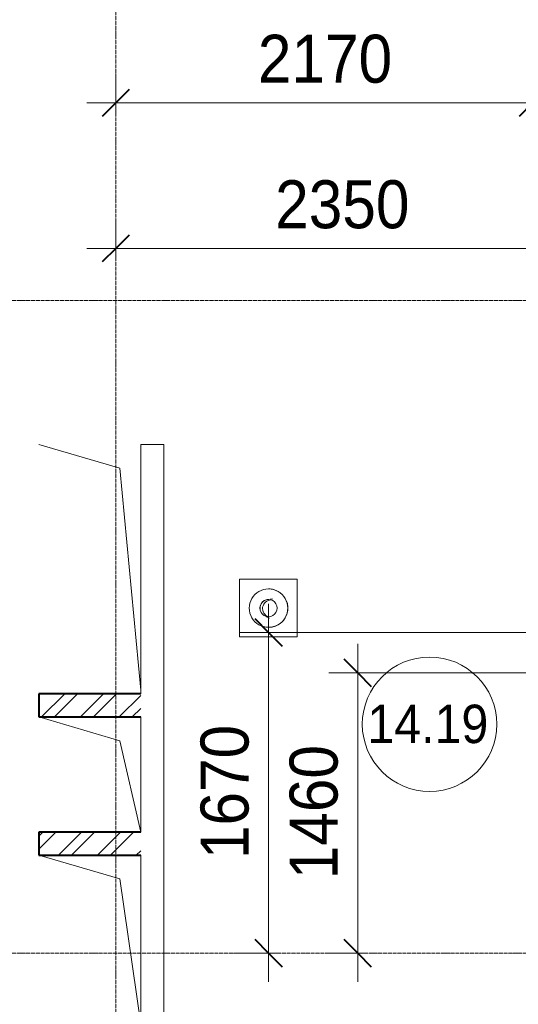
# Model space of a CAD drawing. Header units: millimetres. Extents: x 5617 to 81962, y 7718 to 179991.
# Tile 7 of 40: x 32494 to 35090, y 43033 to 48162. Entities that reach past the tile are written whole.
import ezdxf

# ---------------------------------------------------------------- set-up
doc = ezdxf.new("R2010")
doc.units = ezdxf.units.MM
doc.linetypes.add('ADSK_Линия сетки', pattern=[25, 20, -2.5, 0, -2.5])
doc.linetypes.add('Линия сетки', pattern=[25, 20, -2.5, 0, -2.5])
for name, color, linetype, lineweight in [('Марки помещений', 7, 'Continuous', 20), ('Оборудование', 7, 'Continuous', 18), ('Оси', 7, 'Continuous', 9), ('Размеры', 7, 'Continuous', 9), ('Размеры-100', 7, 'Continuous', 9), ('Стены', 7, 'Continuous', 18), ('Стены разрез', 7, 'Continuous', 40)]:
    doc.layers.add(name, color=color, linetype=linetype, lineweight=lineweight)
doc.styles.add('Arial', font='arial.ttf', dxfattribs={"width": 0.9, "height": 250})
doc.styles.add('Arial_3', font='arial.ttf', dxfattribs={"width": 0.9, "height": 200})
doc.dimstyles.new('Основной_2_5_мм', dxfattribs={"dimscale": 304.8, "dimtxt": 255.06485, "dimasz": 0.463911, "dimexe": 0.492126, "dimexo": 0.492126, "dimgap": 0.098425, "dimtad": 1, "dimdec": 0, "dimdsep": 46, "dimtxsty": 'Arial', "dimblk1": 'OBLIQUE', "dimblk2": 'OBLIQUE', "dimsah": 1, "dimcen": 0.09, "dimdle": 0.492126, "dimazin": 2, "dimtfac": 1, "dimtdec": 4, "dimtix": 1, "dimtmove": 0, "dimatfit": 3, "dimfxl": 1, "dimtvp": 1, "dimtolj": 1, "dimtzin": 0, "dimlwd": 20, "dimlwe": 20, "dimarcsym": 2})
pattern_1 = [(45, (0, 0), (-101.02788, 101.02788), []), (45, (67.35, 0), (-101.02788, 101.02788), [])]

# ---------------------------------------------------------------- blocks, each defined once
blk = doc.blocks.new('170_Воронка - Воронка с дренаж решеткой-1755302-МКСС_К2_L06_1_25_810_')
at = {"layer": 'Оборудование', "color": 253, "true_color": 0xaaaaaa}
for p, q in [((65693.8, 45247.3), (65394.1, 45247.2)), ((65394.1, 45247.2), (65394.1, 44947.2)), ((65693.8, 44947.3), (65693.8, 45247.3)), ((65564.1, 45195.2), (65563, 45195.4)), ((65568, 45143.7), (65555.1, 45146)), ((65537.1, 45047.7), (65550, 45045.3)), ((65527, 44998.7), (65528.1, 44998.5)), ((65394.1, 44947.2), (65693.8, 44947.3))]:
    blk.add_line(p, q, dxfattribs=at)
for centre, major_axis, start_param, end_param in [((65545, 45097.1), (18, 98.4), 0.18128, 3.322873), ((65545, 45097.1), (18, 98.4), 3.322873, 6.464466), ((65546.1, 45096.9), (18, 98.4), 3.322873, 6.202666), ((65546.1, 45096.9), (18, 98.4), 6.214016, 6.450333), ((65545, 45097.1), (8.1, 44.3), 0.18128, 3.322873), ((65546.1, 45096.9), (8.1, 44.3), 0.18128, 3.056244), ((65546.1, 45096.9), (8.1, 44.3), 0.18128, 3.056244), ((65559, 45094.5), (8.1, 44.3), 0.18128, 3.003468), ((65545, 45097.1), (8.1, 44.3), 3.322873, 6.464466), ((65546.1, 45096.9), (18, 98.4), 3.061074, 3.322873)]:
    blk.add_ellipse(centre, major_axis=major_axis, ratio=0.99904, start_param=start_param, end_param=end_param, dxfattribs=at)
blk = doc.blocks.new('135_SLK_K2_AR_rvt-1-МКСС_К2_L06_1_25_810_')
at = {"layer": 'Стены разрез', "lineweight": 9, "true_color": 0xcccccc}
h = blk.add_hatch(dxfattribs=at)
h.set_pattern_fill('FP_2', color=254, style=0, pattern_type=2)
h.set_pattern_definition(pattern_1)
h.paths.add_polyline_path([(64880, 44530), (64880, 44650), (64350, 44650), (64350, 44530), (64868.9, 44530)])
h = blk.add_hatch(dxfattribs=at)
h.set_pattern_fill('FP_2', color=254, style=0, pattern_type=2)
h.set_pattern_definition(pattern_1)
h.paths.add_polyline_path([(64880, 43810), (64880, 43930), (64350, 43930), (64350, 43810), (64872.9, 43810)])
at = {"color": 254, "lineweight": 18, "true_color": 0xcccccc}
for p, q in [((64350, 45950), (64771.7, 45826.1)), ((64771.7, 45826.1), (64880, 44670)), ((64350, 44530), (64771.7, 44406.1)), ((64771.7, 44406.1), (64880, 43930)), ((64350, 43810), (64771.7, 43686.1)), ((64771.7, 43686.1), (64880, 42930))]:
    blk.add_line(p, q, dxfattribs=at)
at = {"layer": 'Стены', "color": 254, "true_color": 0xcccccc}
for p, q in [((64880, 44650), (64880, 45950)), ((65000, 45950), (64880, 45950)), ((65000, 45950), (65000, 40250)), ((64880, 43930), (64880, 44530)), ((64880, 42910), (64880, 43810))]:
    blk.add_line(p, q, dxfattribs=at)
at = {"layer": 'Стены разрез', "color": 254, "true_color": 0xcccccc}
for p, q in [((64880, 44650), (64350, 44650)), ((64350, 44650), (64350, 44530)), ((64350, 44530), (64880, 44530)), ((64880, 43930), (64350, 43930)), ((64350, 43930), (64350, 43810)), ((64350, 43810), (64880, 43810))]:
    blk.add_line(p, q, dxfattribs=at)
at = {"layer": 'Оборудование', "color": 253, "lineweight": 18, "true_color": 0xaaaaaa}
blk.add_blockref('170_Воронка - Воронка с дренаж решеткой-1755302-МКСС_К2_L06_1_25_810_', (0, 0), dxfattribs=at)
blk = doc.blocks.new('050_Марка_Помещение - Номер-620969-МКСС_К2_L06_1_25_810_')
at = {"layer": 'Марки помещений'}
blk.add_circle((0, 0), 3.5, dxfattribs=at)
blk = doc.blocks.new('DIMBLOCK28-МКСС_К2_L06_1_25_810_')
at = {"layer": 'Размеры-100', "lineweight": 20, "transparency": 16777216}
for p, q in [((33790.3, 43150), (33790.3, 45120)), ((33790.3, 44970), (33640.3, 44970)), ((33790.3, 44970), (35474.5, 44970)), ((33790.3, 43300), (33640.3, 43300)), ((33790.3, 43300), (33840.3, 43300))]:
    blk.add_line(p, q, dxfattribs=at)
at = {"layer": 'Размеры-100', "lineweight": 40, "transparency": 16777216}
for p, q in [((33790.3, 44970), (33719.6, 45040.7)), ((33790.3, 44970), (33861, 44899.3)), ((33790.3, 43300), (33719.6, 43370.7)), ((33790.3, 43300), (33861, 43229.3))]:
    blk.add_line(p, q, dxfattribs=at)
at = {"layer": 'Размеры-100', "color": 0, "lineweight": 20, "transparency": 16777216, "insert": (33435.7, 43789.7), "char_height": 250, "width": 828.765, "attachment_point": 1, "rotation": 90, "line_spacing_factor": 0.941778, "style": 'Arial'}
blk.add_mtext('1670', dxfattribs=at)
blk = doc.blocks.new('_Oblique')
at = {"color": 0, "linetype": 'ByBlock', "lineweight": -2}
blk.add_line((-0.5, -0.5), (0.5, 0.5), dxfattribs=at)
blk = doc.blocks.new('DIMBLOCK29-МКСС_К2_L06_1_25_810_')
at = {"layer": 'Размеры-100', "lineweight": 20, "transparency": 16777216}
for p, q in [((34253.8, 43150), (34253.8, 44910.1)), ((34253.8, 44760.1), (34103.8, 44760.1)), ((34253.8, 44760.1), (35355.7, 44760.1)), ((34253.8, 43300), (34103.8, 43300)), ((34253.8, 43300), (34303.8, 43300))]:
    blk.add_line(p, q, dxfattribs=at)
at = {"layer": 'Размеры-100', "lineweight": 40, "transparency": 16777216}
for p, q in [((34253.8, 44760.1), (34183.1, 44830.8)), ((34253.8, 44760.1), (34324.5, 44689.4)), ((34253.8, 43300), (34183.1, 43370.7)), ((34253.8, 43300), (34324.5, 43229.3))]:
    blk.add_line(p, q, dxfattribs=at)
at = {"layer": 'Размеры-100', "color": 0, "lineweight": 20, "transparency": 16777216, "insert": (33899.2, 43684.7), "char_height": 250, "width": 828.765, "attachment_point": 1, "rotation": 90, "line_spacing_factor": 0.941778, "style": 'Arial'}
blk.add_mtext('1460', dxfattribs=at)
blk = doc.blocks.new('DIMBLOCK31-МКСС_К2_L06_1_25_810_')
at = {"layer": 'Размеры-100', "lineweight": 20, "transparency": 16777216}
for p, q in [((32994.5, 46970.9), (32994.5, 47120.9)), ((35344.5, 46970.9), (35344.5, 47120.9)), ((32844.5, 46970.9), (35494.5, 46970.9)), ((32994.5, 46970.9), (32994.5, 46920.9)), ((35344.5, 46970.9), (35344.5, 46920.9))]:
    blk.add_line(p, q, dxfattribs=at)
at = {"layer": 'Размеры-100', "lineweight": 40, "transparency": 16777216}
for p, q in [((32994.5, 46970.9), (33065.2, 47041.6)), ((35344.5, 46970.9), (35415.2, 47041.6)), ((32994.5, 46970.9), (32923.8, 46900.2)), ((35344.5, 46970.9), (35273.8, 46900.2))]:
    blk.add_line(p, q, dxfattribs=at)
at = {"layer": 'Размеры-100', "color": 0, "lineweight": 20, "transparency": 16777216, "insert": (33824.1, 47325.5), "char_height": 250, "width": 828.765, "attachment_point": 1, "line_spacing_factor": 0.941778, "style": 'Arial'}
blk.add_mtext('2350', dxfattribs=at)
blk = doc.blocks.new('DIMBLOCK32-МКСС_К2_L06_1_25_810_')
at = {"layer": 'Размеры-100', "lineweight": 20, "transparency": 16777216}
for p, q in [((32994.5, 47729.2), (32994.5, 47879.2)), ((35164.3, 47729.2), (35164.3, 47879.2)), ((32844.5, 47729.2), (35314.3, 47729.2)), ((32994.5, 47729.2), (32994.5, 47679.2)), ((35164.3, 47729.2), (35164.3, 47679.2))]:
    blk.add_line(p, q, dxfattribs=at)
at = {"layer": 'Размеры-100', "lineweight": 40, "transparency": 16777216}
for p, q in [((32994.5, 47729.2), (33065.2, 47799.9)), ((35164.3, 47729.2), (35235, 47799.9)), ((32994.5, 47729.2), (32923.8, 47658.5)), ((35164.3, 47729.2), (35093.6, 47658.5))]:
    blk.add_line(p, q, dxfattribs=at)
at = {"layer": 'Размеры-100', "color": 0, "lineweight": 20, "transparency": 16777216, "insert": (33734.1, 48083.7), "char_height": 250, "width": 828.765, "attachment_point": 1, "line_spacing_factor": 0.941778, "style": 'Arial'}
blk.add_mtext('2170', dxfattribs=at)

msp = doc.modelspace()

# ---------------------------------------------------------------- linework, layer by layer
at = {"layer": 'Оси', "linetype": 'Линия сетки'}
msp.add_line((32994.5, 37166.3), (32994.5, 78177.4), dxfattribs=at)
at = {"layer": 'Оси', "linetype": 'ADSK_Линия сетки'}
for p, q in [((43994.5, 46700), (22992.8, 46700)), ((43994.5, 43300), (22992.8, 43300))]:
    msp.add_line(p, q, dxfattribs=at)

# ---------------------------------------------------------------- block references
at = {"lineweight": 5}
msp.add_blockref('135_SLK_K2_AR_rvt-1-МКСС_К2_L06_1_25_810_', (-31755.5, 0), dxfattribs=at)
at = {"layer": 'Марки помещений', "xscale": 99.99999999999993, "yscale": 99.99999999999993, "zscale": 99.99999999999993}
msp.add_blockref('050_Марка_Помещение - Номер-620969-МКСС_К2_L06_1_25_810_', (34627.9, 44492.3), dxfattribs=at)

# ---------------------------------------------------------------- texts
at = {"layer": 'Марки помещений', "lineweight": 9, "insert": (34304.5, 44594), "char_height": 200, "width": 779.24, "attachment_point": 1, "style": 'Arial_3'}
msp.add_mtext('14.19', dxfattribs=at)

# ---------------------------------------------------------------- dimensions: what is measured, and where the dimension line sits
at = {"layer": 'Размеры', "lineweight": 20}
for base, p1, p2, override, picture, middle in [((35164.3, 47729.2), (32994.5, 47829.2), (35164.3, 47829.2), {"dimpost": '<>', "dimfxl": 2169.867797}, 'DIMBLOCK32-МКСС_К2_L06_1_25_810_', (34079.4, 47886.8)), ((35344.5, 46970.9), (32994.5, 47070.9), (35344.5, 47070.9), {"dimpost": '<>', "dimfxl": 2350}, 'DIMBLOCK31-МКСС_К2_L06_1_25_810_', (34169.5, 47128.6))]:
    dim = msp.add_linear_dim(base=base, p1=p1, p2=p2, dimstyle='Основной_2_5_мм', override=override, dxfattribs=at)
    dim.commit()
    dim.dimension.update_dxf_attribs({"geometry": picture, "text_midpoint": middle})
for base, p1, p2, override, picture, middle in [((33790.3, 44970), (33690.3, 43300), (35624.5, 44970), {"dimpost": '<>', "dimfxl": 2555.364054}, 'DIMBLOCK28-МКСС_К2_L06_1_25_810_', (33632.6, 44135)), ((34253.8, 44760.1), (34153.8, 43300), (35505.7, 44760.1), {"dimpost": '<>', "dimfxl": 1989.862858}, 'DIMBLOCK29-МКСС_К2_L06_1_25_810_', (34096.2, 44030.1))]:
    dim = msp.add_linear_dim(base=base, p1=p1, p2=p2, angle=90, dimstyle='Основной_2_5_мм', override=override, dxfattribs=at)
    dim.commit()
    dim.dimension.update_dxf_attribs({"geometry": picture, "text_midpoint": middle})

doc.saveas('drawing.dxf')
